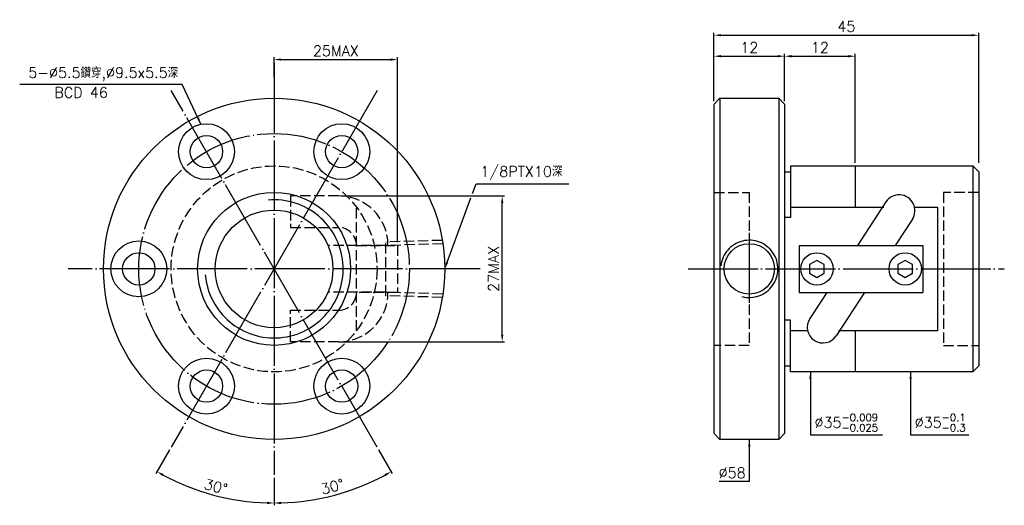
# Model space of a CAD drawing. Header units: millimetres. Extents: x 257 to 425, y 169 to 252.
import ezdxf
from ezdxf.enums import TextEntityAlignment as Align

# ---------------------------------------------------------------- set-up
doc = ezdxf.new("R2010")
doc.units = ezdxf.units.MM
doc.header["$LTSCALE"] = 0.594937
for name, pattern in [('CENTER', [22, 20, -1, 0, -1]), ('DASHED', [4, 3, -1]), ('THIN', [200000, 200000, 0])]:
    doc.linetypes.add(name, pattern=pattern)
for name, color, linetype in [('NT', 7, 'Continuous'), ('NT-DIM', 2, 'Continuous'), ('SH', 7, 'Continuous'), ('SH-DIM', 2, 'Continuous')]:
    doc.layers.add(name, color=color, linetype=linetype)
doc.styles.get("Standard").update_dxf_attribs({"font": 'simplex.shx', "bigfont": 'chineset.shx'})
doc.dimstyles.new('ISO-25', dxfattribs={"dimscale": 0.594937, "dimtxt": 3, "dimasz": 2, "dimexe": 0.646, "dimexo": 0.862, "dimgap": 1, "dimtad": 1, "dimdec": 3, "dimdsep": 46, "dimtxsty": 'Standard', "dimcen": 1.5, "dimclrd": 256, "dimclre": 256, "dimclrt": 256, "dimazin": 2, "dimtfac": 1, "dimtdec": 3, "dimtmove": 0, "dimatfit": 3, "dimfxl": 0, "dimtolj": 1, "dimlwd": -1, "dimlwe": -1, "dimarcsym": 0})

# ---------------------------------------------------------------- blocks, each defined once
blk = doc.blocks.new('*D10')
at = {"layer": 'Defpoints', "color": 0}
for p in [(420.37, 248.93), (375.37, 237.22), (420.37, 226.72)]:
    blk.add_point(p, dxfattribs=at)
at = {"layer": 'NT-DIM'}
for p, q in [((375.37, 237.74), (375.37, 249.32)), ((376.56, 248.93), (419.18, 248.93)), ((420.37, 227.24), (420.37, 249.32))]:
    blk.add_line(p, q, dxfattribs=at)
for points in [[(376.56, 249.13), (376.56, 248.74), (375.37, 248.93)], [(419.18, 249.13), (419.18, 248.74), (420.37, 248.93)]]:
    blk.add_solid(points, dxfattribs=at)
at = {"layer": 'NT-DIM', "insert": (397.87, 250.42), "char_height": 1.785, "attachment_point": 5}
blk.add_mtext('\\A1;45', dxfattribs=at)
blk = doc.blocks.new('*D11')
at = {"layer": 'Defpoints', "color": 0}
for p in [(387.37, 245.36), (375.37, 238.22), (387.37, 238.22)]:
    blk.add_point(p, dxfattribs=at)
at = {"layer": 'NT-DIM'}
for p, q in [((375.37, 238.74), (375.37, 245.75)), ((376.56, 245.36), (386.18, 245.36)), ((387.37, 238.74), (387.37, 245.75))]:
    blk.add_line(p, q, dxfattribs=at)
for points in [[(376.56, 245.56), (376.56, 245.17), (375.37, 245.36)], [(386.18, 245.56), (386.18, 245.17), (387.37, 245.36)]]:
    blk.add_solid(points, dxfattribs=at)
at = {"layer": 'NT-DIM', "insert": (381.37, 246.85), "char_height": 1.785, "attachment_point": 5}
blk.add_mtext('\\A1;12', dxfattribs=at)
blk = doc.blocks.new('*D13')
at = {"layer": 'Defpoints', "color": 0}
for p in [(321.6, 244.79), (300.6, 241.22), (321.6, 213.22)]:
    blk.add_point(p, dxfattribs=at)
at = {"layer": 'NT-DIM'}
for p, q in [((300.6, 241.74), (300.6, 245.18)), ((301.79, 244.79), (320.41, 244.79)), ((321.6, 213.74), (321.6, 245.18))]:
    blk.add_line(p, q, dxfattribs=at)
for points in [[(301.79, 244.99), (301.79, 244.6), (300.6, 244.79)], [(320.41, 244.99), (320.41, 244.6), (321.6, 244.79)]]:
    blk.add_solid(points, dxfattribs=at)
at = {"layer": 'NT-DIM', "insert": (311.1, 246.28), "char_height": 1.785, "attachment_point": 5}
blk.add_mtext('\\A1;25MAX', dxfattribs=at)
blk = doc.blocks.new('*D14')
at = {"layer": 'Defpoints', "color": 0}
for p in [(311.57, 221.61), (339.37, 221.61), (311.57, 196.84)]:
    blk.add_point(p, dxfattribs=at)
at = {"layer": 'NT-DIM'}
for p, q in [((312.08, 221.61), (339.76, 221.61)), ((339.37, 198.03), (339.37, 220.42)), ((312.08, 196.84), (339.76, 196.84))]:
    blk.add_line(p, q, dxfattribs=at)
for points in [[(339.18, 220.42), (339.57, 220.42), (339.37, 221.61)], [(339.18, 198.03), (339.57, 198.03), (339.37, 196.84)]]:
    blk.add_solid(points, dxfattribs=at)
at = {"layer": 'NT-DIM', "insert": (337.89, 209.22), "char_height": 1.785, "attachment_point": 5, "rotation": 90}
blk.add_mtext('\\A1;27MAX', dxfattribs=at)
blk = doc.blocks.new('*D35')
at = {"layer": 'Defpoints', "color": 0}
for p in [(300.6, 244.22), (283.1, 239.54), (318.1, 178.91), (300.6, 174.22), (307.51, 170.04)]:
    blk.add_point(p, dxfattribs=at)
at = {"layer": 'SH-DIM'}
for p, q in [((318.35, 178.47), (320.68, 174.43)), ((300.6, 173.71), (300.6, 169.05))]:
    blk.add_line(p, q, dxfattribs=at)
blk.add_arc((300.6, 209.22), 39.79, 271.7134, 298.2866, dxfattribs=at)
for points in [[(319.36, 174.36), (319.55, 174.01), (320.49, 174.77)], [(301.79, 169.25), (301.78, 169.65), (300.6, 169.44)]]:
    blk.add_solid(points, dxfattribs=at)
at = {"layer": 'SH-DIM', "insert": (310.51, 172.23), "char_height": 1.785, "attachment_point": 5, "rotation": 15}
blk.add_mtext('\\A1;30°', dxfattribs=at)
blk = doc.blocks.new('*D36')
at = {"layer": 'Defpoints', "color": 0}
for p in [(300.6, 209.22), (283.1, 178.91), (300.6, 174.22), (286.99, 171.83)]:
    blk.add_point(p, dxfattribs=at)
at = {"layer": 'SH-DIM'}
for p, q in [((282.84, 178.47), (280.51, 174.43)), ((300.6, 173.71), (300.6, 169.05))]:
    blk.add_line(p, q, dxfattribs=at)
blk.add_arc((300.6, 209.22), 39.79, 241.7134, 268.2866, dxfattribs=at)
for points in [[(281.64, 174.01), (281.84, 174.36), (280.7, 174.77)], [(299.41, 169.65), (299.4, 169.25), (300.6, 169.44)]]:
    blk.add_solid(points, dxfattribs=at)
at = {"layer": 'SH-DIM', "insert": (290.68, 172.23), "char_height": 1.785, "attachment_point": 5, "rotation": 345}
blk.add_mtext('\\A1;30°', dxfattribs=at)
blk = doc.blocks.new('*D37')
at = {"layer": 'Defpoints', "color": 0}
for p in [(399.37, 245.36), (387.37, 237.22), (399.37, 226.72)]:
    blk.add_point(p, dxfattribs=at)
at = {"layer": 'SH-DIM'}
for p, q in [((387.37, 237.74), (387.37, 245.75)), ((388.56, 245.36), (398.18, 245.36)), ((399.37, 227.24), (399.37, 245.75))]:
    blk.add_line(p, q, dxfattribs=at)
for points in [[(388.56, 245.56), (388.56, 245.17), (387.37, 245.36)], [(398.18, 245.56), (398.18, 245.17), (399.37, 245.36)]]:
    blk.add_solid(points, dxfattribs=at)
at = {"layer": 'SH-DIM', "insert": (393.37, 246.85), "char_height": 1.785, "attachment_point": 5}
blk.add_mtext('\\A1;12', dxfattribs=at)

msp = doc.modelspace()

# ---------------------------------------------------------------- linework, layer by layer
at = {"layer": 'NT', "color": 3, "linetype": 'CENTER'}
for p, q in [((300.5968, 244.2248), (300.5968, 174.2248)), ((318.0968, 239.5357), (283.0968, 178.914)), ((318.0968, 178.914), (283.0968, 239.5357)), ((335.5968, 209.2248), (265.5968, 209.2248))]:
    msp.add_line(p, q, dxfattribs=at)
at = {"layer": 'NT', "color": 7, "linetype": 'Continuous'}
for p, q in [((375.3703, 237.2248), (376.3703, 238.2248)), ((376.3703, 238.2248), (386.3703, 238.2248)), ((376.3703, 238.2248), (376.3703, 180.2248)), ((386.3703, 238.2248), (387.3703, 237.2248)), ((386.3703, 238.2248), (386.3703, 180.2248)), ((375.3703, 181.2248), (375.3703, 237.2248)), ((387.3703, 237.2248), (387.3703, 181.2248)), ((388.3703, 226.7248), (388.3703, 217.957)), ((388.3703, 226.7248), (419.3703, 226.7248)), ((399.3703, 226.7248), (399.3703, 219.7248)), ((419.3703, 226.7248), (419.3703, 191.7248)), ((419.3703, 226.7248), (420.3703, 225.7248)), ((387.3703, 225.7248), (388.3703, 225.7248)), ((420.3703, 225.7248), (420.3703, 192.7248)), ((404.5969, 220.591), (399.7829, 213.2248)), ((388.3703, 217.957), (387.3703, 217.957)), ((409.0837, 217.6587), (406.186, 213.2248)), ((389.8703, 213.2248), (410.8703, 213.2248)), ((389.8703, 213.2248), (389.8703, 205.2248)), ((410.8703, 213.2248), (410.8703, 205.2248)), ((389.8703, 205.2248), (410.8703, 205.2248)), ((394.5546, 205.2248), (391.6569, 200.791)), ((400.9577, 205.2248), (396.1437, 197.8587)), ((388.3703, 200.4927), (387.3703, 200.4927)), ((388.3703, 191.7248), (388.3703, 200.4927)), ((399.3703, 198.7248), (399.3703, 191.7248)), ((387.3703, 192.7248), (388.3703, 192.7248)), ((420.3703, 192.7248), (419.3703, 191.7248)), ((419.3703, 191.7248), (388.3703, 191.7248)), ((376.3703, 180.2248), (375.3703, 181.2248)), ((387.3703, 181.2248), (386.3703, 180.2248)), ((386.3703, 180.2248), (376.3703, 180.2248))]:
    msp.add_line(p, q, dxfattribs=at)
at = {"layer": 'NT', "color": 1, "linetype": 'DASHED'}
for p, q in [((375.3703, 222.2248), (381.3703, 222.2248)), ((381.3703, 222.2248), (381.3703, 196.2248)), ((420.3703, 222.2248), (414.3703, 222.2248)), ((414.3703, 222.2248), (414.3703, 196.2248)), ((314.5968, 198.7248), (314.5968, 219.7248)), ((314.5968, 213.2248), (321.5968, 213.2248)), ((321.5968, 213.2248), (321.5968, 205.2248)), ((321.5968, 205.2248), (314.5968, 205.2248)), ((381.3703, 196.2248), (375.3703, 196.2248)), ((414.3703, 196.2248), (420.3703, 196.2248))]:
    msp.add_line(p, q, dxfattribs=at)
for points in [[(311.5681, 221.6136), (303.3807, 221.6136), (303.3807, 216.2536), (311.5681, 216.2536)], [(311.5681, 196.8361), (303.3807, 196.8361), (303.3807, 202.1961), (311.5681, 202.1961)]]:
    msp.add_lwpolyline(points, dxfattribs=at)
at = {"layer": 'NT', "color": 7, "linetype": 'Continuous'}
for points in [[(388.3703, 219.7248), (404.2283, 219.7248)], [(409.4523, 219.7248), (413.3703, 219.7248), (413.3703, 198.7248), (396.5123, 198.7248)], [(391.2883, 198.7248), (388.3703, 198.7248)]]:
    msp.add_lwpolyline(points, dxfattribs=at)
for points in [[(392.8703, 210.6682), (391.6203, 209.9465), (391.6203, 208.5032), (392.8703, 207.7815), (394.1203, 208.5032), (394.1203, 209.9465)], [(407.8703, 210.6682), (406.6203, 209.9465), (406.6203, 208.5032), (407.8703, 207.7815), (409.1203, 208.5032), (409.1203, 209.9465)]]:
    msp.add_lwpolyline(points, close=True, dxfattribs=at)
for centre, radius in [((300.5968, 209.2248), 29), ((289.0968, 229.1434), 4.75), ((312.0968, 229.1434), 4.75), ((289.0968, 229.1434), 2.75), ((312.0968, 229.1434), 2.75), ((300.5968, 209.2248), 13), ((300.5968, 209.2248), 10), ((277.5968, 209.2248), 4.75), ((381.3703, 209.2248), 4.283), ((277.5968, 209.2248), 2.75), ((392.8703, 209.2248), 2.75), ((407.8703, 209.2248), 2.75), ((289.0968, 189.3063), 4.75), ((312.0968, 189.3063), 4.75), ((289.0968, 189.3063), 2.75), ((312.0968, 189.3063), 2.75)]:
    msp.add_circle(centre, radius, dxfattribs=at)
at = {"layer": 'NT', "color": 3, "linetype": 'CENTER'}
msp.add_circle((300.5968, 209.2248), 23, dxfattribs=at)
at = {"layer": 'NT', "color": 1, "linetype": 'DASHED'}
msp.add_circle((300.5968, 209.2248), 17.5, dxfattribs=at)
at = {"layer": 'NT', "color": 5, "linetype": 'THIN'}
for centre, radius, start, end in [((300.5968, 209.2248), 11.738, 185, 95), ((381.3703, 209.2248), 4.864, 254.862988, 173.563429)]:
    msp.add_arc(centre, radius, start, end, dxfattribs=at)
at = {"layer": 'NT', "color": 1, "linetype": 'DASHED'}
for centre, radius, start, end in [((311.5681, 213.2248), 8.3887, 0, 90), ((311.5681, 213.2248), 3.0287, 0, 90), ((311.5681, 205.2248), 8.3887, 270, 0), ((311.5681, 205.2248), 3.0287, 270, 0)]:
    msp.add_arc(centre, radius, start, end, dxfattribs=at)
at = {"layer": 'NT', "color": 7, "linetype": 'Continuous'}
for centre, start, end in [((406.8403, 219.1248), 326.833965, 146.833965), ((393.9003, 199.3248), 146.833965, 326.833965)]:
    msp.add_arc(centre, 2.68, start, end, dxfattribs=at)
at = {"layer": 'NT-DIM'}
for points in [[(334.3471, 222.0509), (334.9572, 223.6982), (335.0572, 223.6982), (350.6996, 223.6982)], [(330.0101, 210.3407), (334.0587, 221.2721)]]:
    msp.add_lwpolyline(points, dxfattribs=at)
msp.add_solid([(330.196, 210.2718), (329.5968, 209.2248), (329.8241, 210.4095)], dxfattribs=at)
at = {"layer": 'SH', "color": 3, "linetype": 'CENTER'}
for p, q in [((381.3703, 215.3353), (381.3703, 202.842)), ((370.9514, 209.2248), (424.7158, 209.2248))]:
    msp.add_line(p, q, dxfattribs=at)
at = {"layer": 'SH-DIM', "color": 1, "linetype": 'DASHED'}
for p, q in [((319.6017, 213.1955), (309.7747, 213.1955)), ((329.1882, 214.0761), (319.6017, 213.7765)), ((319.6017, 204.6732), (319.6017, 213.7765)), ((329.2803, 213.498), (319.6017, 213.1955)), ((319.6017, 205.2542), (309.7747, 205.2542)), ((329.2803, 204.9517), (319.6017, 205.2542)), ((329.1882, 204.3736), (319.6017, 204.6732))]:
    msp.add_line(p, q, dxfattribs=at)

# ---------------------------------------------------------------- texts
at = {"layer": 'NT-DIM'}
msp.add_text('BCD 46', height=1.78481, dxfattribs=at).set_placement((267.7888, 240.1003), align=Align.TOP_CENTER)
at = {"layer": 'NT-DIM', "char_height": 1.78481}
for s, insert, attachment_point in [('5-%%C5.5鑽穿,%%C9.5x5.5深', (284.296, 241.1259), 9), ('1/8PTX10深', (335.6521, 224.2932), 7), ('\\A1;%%C35{\\H0.7x;\\S-0.009^ -0.025;}', (392.4498, 181.6109), 7), ('\\A1;%%C35{\\H0.7x;\\S-0.1^ -0.3;}', (409.4831, 181.6109), 7), ('\\A1;%%c58', (380.7525, 173.6805), 9)]:
    msp.add_mtext(s, dxfattribs=dict(at, insert=insert, attachment_point=attachment_point))

# ---------------------------------------------------------------- dimensions: what is measured, and where the dimension line sits
at = {"layer": 'NT-DIM'}
for base, p1, p2, picture, middle in [((420.3703, 248.9337), (375.3703, 237.2248), (420.3703, 226.7248), '*D10', (397.8703, 250.421)), ((387.3703, 245.3641), (375.3703, 238.2248), (387.3703, 238.2248), '*D11', (381.3703, 246.8514))]:
    dim = msp.add_linear_dim(base=base, p1=p1, p2=p2, dimstyle='ISO-25', dxfattribs=at)
    dim.commit()
    dim.dimension.update_dxf_attribs({"geometry": picture, "text_midpoint": middle})
dim = msp.add_linear_dim(base=(321.5968, 244.7945), p1=(300.5968, 241.2248), p2=(321.5968, 213.2248), text='25MAX', dimstyle='ISO-25', dxfattribs=at)
dim.commit()
dim.dimension.update_dxf_attribs({"geometry": '*D13', "text_midpoint": (311.0968, 246.2818)})
dim = msp.add_linear_dim(base=(339.375, 221.6138), p1=(311.5678, 196.8358), p2=(311.5678, 221.6138), angle=90, text='27MAX', dimstyle='ISO-25', dxfattribs=at)
dim.commit()
dim.dimension.update_dxf_attribs({"geometry": '*D14', "text_midpoint": (339.375, 209.2248), "dimtype": 160})
at = {"layer": 'SH-DIM'}
dim = msp.add_linear_dim(base=(399.3703, 245.3641), p1=(387.3703, 237.2248), p2=(399.3703, 226.7248), dimstyle='ISO-25', dxfattribs=at)
dim.commit()
dim.dimension.update_dxf_attribs({"geometry": '*D37', "text_midpoint": (393.3703, 246.8514)})
dim = msp.add_angular_dim_2l(base=(307.5062, 170.0398), line1=((300.5968, 244.2248), (300.5968, 174.2248)), line2=((318.0968, 178.914), (283.0968, 239.5357)), dimstyle='ISO-25', dxfattribs=at)
dim.commit()
dim.dimension.update_dxf_attribs({"geometry": '*D35', "text_midpoint": (310.5101, 172.2278)})
dim = msp.add_angular_dim_3p(base=(286.988, 171.835), center=(300.5968, 209.2248), p1=(300.5968, 174.2248), p2=(283.0968, 178.914), dimstyle='ISO-25', override={"dimtmove": 1}, dxfattribs=at)
dim.commit()
dim.dimension.update_dxf_attribs({"geometry": '*D36', "text_midpoint": (290.6835, 172.2278)})

# ---------------------------------------------------------------- leaders
at = {"layer": 'NT-DIM', "annotation_type": 0, "has_hookline": 1}
for points, hookline_direction, text_width in [([(288.166, 233.8013), (284.9909, 240.531), (284.8909, 240.531)], 1, 26.9421), ([(391.7549, 191.7248), (391.7549, 181.016), (391.8549, 181.016)], 0, 11.5588), ([(408.7882, 191.7248), (408.7882, 181.016), (408.8882, 181.016)], 0, 9.179), ([(381.3703, 180.2248), (381.3703, 173.0856), (381.3475, 173.0856)], 1, 4.5045)]:
    msp.add_leader(points, dimstyle='ISO-25', dxfattribs=dict(at, hookline_direction=hookline_direction, text_width=text_width))

doc.saveas('drawing.dxf')
